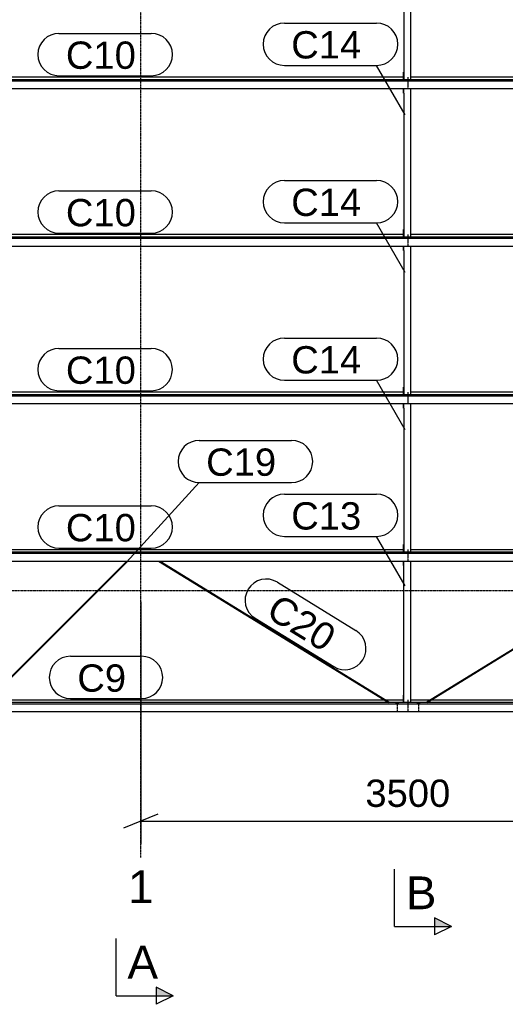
# Model space of a CAD drawing. Header units: millimetres. Extents: x -4888 to 73862, y -29046 to 15504.
# Tile 6 of 111: x -794 to 2389, y -2714 to 3743. Entities that reach past the tile are written whole.
import ezdxf

# ---------------------------------------------------------------- set-up
doc = ezdxf.new("R2010")
doc.units = ezdxf.units.MM
doc.linetypes.add('DXK_LINE_DOT2', pattern=[3.9198, 1.9599, -1.9599])
doc.linetypes.add('DXK_LINE_DOT3', pattern=[5.9187, 2.979, -0.9799, 0.9799, -0.9799])
doc.styles.add('Arial', font='ARIAL.TTF', dxfattribs={"height": 0.2})

# ---------------------------------------------------------------- blocks, each defined once
blk = doc.blocks.new('Part-1953139-17249 - 1282')
at = {"color": 3, "linetype": 'Continuous'}
for p, q in [((-1015.3, 270), (1722, 270)), ((1769, 270), (3193, 270)), ((3497, 251.4), (-1015.3, 251.4)), ((-1015.3, 243.9), (3497, 243.9)), ((3497, 193.1), (3497, 251.4)), ((-1015.3, 193.1), (3497, 193.1))]:
    blk.add_line(p, q, dxfattribs=at)
blk = doc.blocks.new('Part-1953139-17248 - 1282')
at = {"color": 3, "linetype": 'Continuous'}
for p, q in [((-1015.3, -716.2), (-1001.1, -716.2)), ((3497, -734.9), (-1015.3, -734.9)), ((-1015.3, -742.4), (3497, -742.4)), ((-994.5, -716.2), (1593.5, -716.2)), ((1602.6, -716.2), (1722, -716.2)), ((1769, -716.2), (1897.4, -716.2)), ((1906.5, -716.2), (3193, -716.2)), ((3497, -793.2), (3497, -734.9)), ((-1015.3, -793.2), (3497, -793.2))]:
    blk.add_line(p, q, dxfattribs=at)
blk = doc.blocks.new('Bolt-1953139-18196 - 1282')
at = {"color": 5, "linetype": 'DXK_LINE_DOT2'}
blk.add_line((1750, 2333.9), (1750, 2291.6), dxfattribs=at)
blk = doc.blocks.new('Part-1953139-18197 - 1282')
at = {"color": 3, "linetype": 'Continuous'}
for p, q in [((1722, 3262.1), (1722, 3291.7)), ((1722, 3262.1), (1724, 3262.1)), ((1724, 3262.1), (1724, 3291.7)), ((1724, 3262.1), (1724, 2317.1)), ((1769, 2317.1), (1769, 3291.7)), ((1722, 2317.1), (1722, 2366.4)), ((1722, 2366.4), (1724, 2366.4))]:
    blk.add_line(p, q, dxfattribs=at)
blk = doc.blocks.new('GridLine-1953139-4941 - 1282')
at = {"color": 174, "linetype": 'DXK_LINE_DOT3'}
blk.add_line((0, -1750), (0, 12340), dxfattribs=at)
at = {"color": 136, "linetype": 'Continuous', "style": 'Arial'}
blk.add_text('1', height=214.9, dxfattribs=at).set_placement((-83.4, -2050))
blk = doc.blocks.new('GridLine-1953139-4960 - 1282')
at = {"color": 174, "linetype": 'DXK_LINE_DOT3'}
blk.add_line((-1750, 0), (64750, 0), dxfattribs=at)
blk = doc.blocks.new('Bolt-1953139-18198 - 1282')
at = {"color": 5, "linetype": 'DXK_LINE_DOT2'}
blk.add_line((1750, 3337), (1750, 3294.6), dxfattribs=at)
blk = doc.blocks.new('Bolt-1953139-18190 - 1282')
at = {"color": 5, "linetype": 'DXK_LINE_DOT2'}
blk.add_line((1750, -717.3), (1750, -759.6), dxfattribs=at)
blk = doc.blocks.new('Bolt-1953139-18188 - 1282')
at = {"color": 5, "linetype": 'DXK_LINE_DOT2'}
blk.add_line((1750, 268.2), (1750, 225.9), dxfattribs=at)
blk = doc.blocks.new('Part-1953139-17250 - 1282')
at = {"color": 3, "linetype": 'Continuous'}
for p, q in [((-1015.3, 1302.9), (1722, 1302.9)), ((1769, 1302.9), (3193, 1302.9)), ((3497, 1284.2), (-1015.3, 1284.2)), ((-1015.3, 1276.8), (3497, 1276.8)), ((3497, 1226), (3497, 1284.2)), ((-1015.3, 1226), (3497, 1226))]:
    blk.add_line(p, q, dxfattribs=at)
blk = doc.blocks.new('Part-1953139-17251 - 1282')
at = {"color": 3, "linetype": 'Continuous'}
for p, q in [((-1015.3, 2335.8), (1722, 2335.8)), ((1769, 2335.8), (3193, 2335.8)), ((3497, 2317.1), (-1015.3, 2317.1)), ((-1015.3, 2309.6), (3497, 2309.6)), ((3497, 2258.8), (3497, 2317.1)), ((-1015.3, 2258.8), (3497, 2258.8))]:
    blk.add_line(p, q, dxfattribs=at)
blk = doc.blocks.new('Part-1953139-17252 - 1282')
at = {"color": 3, "linetype": 'Continuous'}
for p, q in [((-1015.3, 3368.6), (1722, 3368.6)), ((1769, 3368.6), (3193, 3368.6)), ((3497, 3349.9), (-1015.3, 3349.9)), ((-1015.3, 3342.5), (3497, 3342.5)), ((3497, 3291.7), (3497, 3349.9)), ((-1015.3, 3291.7), (3497, 3291.7))]:
    blk.add_line(p, q, dxfattribs=at)
blk = doc.blocks.new('Bolt-1953139-18193 - 1282')
at = {"color": 5, "linetype": 'DXK_LINE_DOT2'}
blk.add_line((1750, 1301), (1750, 1258.7), dxfattribs=at)
blk = doc.blocks.new('Bolt-1953139-18189 - 1282')
at = {"color": 5, "linetype": 'DXK_LINE_DOT2'}
blk.add_line((1750, -747.1), (1750, -789.4), dxfattribs=at)
blk = doc.blocks.new('Part-1953139-18186 - 1282')
at = {"color": 3, "linetype": 'Continuous'}
for p, q in [((1722, 163.5), (1722, 193.1)), ((1722, 163.5), (1724, 163.5)), ((1724, 163.5), (1724, 193.1)), ((1724, -734.9), (1724, 163.5)), ((1769, -734.9), (1769, 193.1)), ((1722, -734.9), (1722, -685.6)), ((1722, -685.6), (1724, -685.6))]:
    blk.add_line(p, q, dxfattribs=at)
blk = doc.blocks.new('Bolt-1953139-18187 - 1282')
at = {"color": 5, "linetype": 'DXK_LINE_DOT2'}
blk.add_line((1750, 238.4), (1750, 196), dxfattribs=at)
blk = doc.blocks.new('Part-1953139-18191 - 1282')
at = {"color": 3, "linetype": 'Continuous'}
for p, q in [((1722, 1196.4), (1722, 1226)), ((1722, 1196.4), (1724, 1196.4)), ((1724, 1196.4), (1724, 1226)), ((1724, 1196.4), (1724, 251.4)), ((1769, 251.4), (1769, 1226)), ((1722, 251.4), (1722, 300.7)), ((1722, 300.7), (1724, 300.7))]:
    blk.add_line(p, q, dxfattribs=at)
blk = doc.blocks.new('Bolt-1953139-18192 - 1282')
at = {"color": 5, "linetype": 'DXK_LINE_DOT2'}
blk.add_line((1750, 1271.2), (1750, 1228.9), dxfattribs=at)
blk = doc.blocks.new('Part-1953139-18194 - 1282')
at = {"color": 3, "linetype": 'Continuous'}
for p, q in [((1722, 2229.3), (1722, 2258.8)), ((1722, 2229.3), (1724, 2229.3)), ((1724, 2229.3), (1724, 2258.8)), ((1724, 2229.3), (1724, 1284.2)), ((1769, 1284.2), (1769, 2258.8)), ((1722, 1284.2), (1722, 1333.6)), ((1722, 1333.6), (1724, 1333.6))]:
    blk.add_line(p, q, dxfattribs=at)
blk = doc.blocks.new('Bolt-1953139-18195 - 1282')
at = {"color": 5, "linetype": 'DXK_LINE_DOT2'}
blk.add_line((1750, 2304.1), (1750, 2261.8), dxfattribs=at)
blk = doc.blocks.new('Bolt-1953139-18199 - 1282')
at = {"color": 5, "linetype": 'DXK_LINE_DOT2'}
blk.add_line((1750, 3366.8), (1750, 3324.4), dxfattribs=at)
blk = doc.blocks.new('Part-1953139-18200 - 1282')
at = {"color": 3, "linetype": 'Continuous'}
for p, q in [((1722, 4295), (1722, 4324.5)), ((1722, 4295), (1724, 4295)), ((1724, 4295), (1724, 4324.5)), ((1724, 4295), (1724, 3349.9)), ((1769, 3349.9), (1769, 4324.5)), ((1722, 3349.9), (1722, 3399.3)), ((1722, 3399.3), (1724, 3399.3))]:
    blk.add_line(p, q, dxfattribs=at)
blk = doc.blocks.new('Bolt-1953139-18962 - 1282')
at = {"color": 5, "linetype": 'DXK_LINE_DOT2'}
blk.add_line((1820, -747.9), (1820, -790.2), dxfattribs=at)
blk = doc.blocks.new('Part-1953139-18961 - 1282')
at = {"color": 3, "linetype": 'Continuous'}
for p, q in [((116.9, 193.1), (1623.8, -734.9)), ((126, 193.1), (1626.2, -730.8)), ((1625, -734.2), (1624.2, -734.9)), ((1626.1, -732.6), (1625, -734.2)), ((1626.5, -731.2), (1626.1, -732.6)), ((1626.2, -730.8), (1626.5, -731.2))]:
    blk.add_line(p, q, dxfattribs=at)
blk = doc.blocks.new('Part-1953139-18958 - 1282')
at = {"color": 3, "linetype": 'Continuous'}
for p, q in [((-1007.1, -722.2), (-91.5, 193.1)), ((-1004.2, -726), (-84.9, 193.1)), ((-1007.6, -722.7), (-1007.1, -722.2)), ((-1006.9, -724.1), (-1007.6, -722.7)), ((-1005.5, -725.4), (-1006.9, -724.1)), ((-1004.2, -726), (-1005.5, -725.4))]:
    blk.add_line(p, q, dxfattribs=at)
blk = doc.blocks.new('Bolt-1953139-18959 - 1282')
at = {"color": 5, "linetype": 'DXK_LINE_DOT2'}
blk.add_line((1680, -747.9), (1680, -790.2), dxfattribs=at)
blk = doc.blocks.new('Bolt-1953139-18960 - 1282')
at = {"color": 5, "linetype": 'Continuous'}
for p, q in [((1671.2, -737.7), (1671, -738.1)), ((1671, -738.1), (1671, -738.6)), ((1671, -738.6), (1671, -739.1)), ((1671, -739.1), (1671.2, -739.5)), ((1671.4, -737.2), (1671.2, -737.7)), ((1671.2, -739.5), (1671.4, -740)), ((1671.7, -736.8), (1671.4, -737.2)), ((1671.4, -740), (1671.7, -740.4)), ((1672.1, -736.3), (1671.7, -736.8)), ((1671.7, -740.4), (1672.1, -740.8)), ((1672.5, -735.9), (1672.1, -736.3)), ((1672.1, -740.8), (1672.5, -741.2)), ((1673, -735.6), (1672.5, -735.9)), ((1672.5, -741.2), (1673, -741.6)), ((1673.6, -735.2), (1673, -735.6)), ((1673, -741.6), (1673.6, -742)), ((1674.3, -734.9), (1673.6, -735.2)), ((1673.6, -742), (1674.3, -742.3)), ((1675, -734.6), (1674.3, -734.9)), ((1674.3, -742.3), (1675, -742.6)), ((1675.8, -734.4), (1675, -734.6)), ((1675, -742.6), (1675.8, -742.8)), ((1676.6, -734.2), (1675.8, -734.4)), ((1675.8, -742.8), (1676.6, -743)), ((1677.4, -734), (1676.6, -734.2)), ((1676.6, -743), (1677.4, -743.2)), ((1678.2, -733.9), (1677.4, -734)), ((1677.4, -743.2), (1678.2, -743.3)), ((1679.1, -733.8), (1678.2, -733.9)), ((1678.2, -743.3), (1679.1, -743.4)), ((1680, -733.8), (1679.1, -733.8)), ((1679.1, -743.4), (1680, -743.4)), ((1680.9, -733.8), (1680, -733.8)), ((1680, -735.2), (1680, -743.3)), ((1680, -743.4), (1680.9, -743.4)), ((1681.8, -733.9), (1680.9, -733.8)), ((1680.9, -743.4), (1681.8, -743.3)), ((1682.6, -734), (1681.8, -733.9)), ((1681.8, -743.3), (1682.6, -743.2)), ((1683.4, -734.2), (1682.6, -734)), ((1682.6, -743.2), (1683.4, -743)), ((1684.2, -734.4), (1683.4, -734.2)), ((1683.4, -743), (1684.2, -742.8)), ((1685, -734.6), (1684.2, -734.4)), ((1684.2, -742.8), (1685, -742.6)), ((1685.7, -734.9), (1685, -734.6)), ((1685, -742.6), (1685.7, -742.3)), ((1686.4, -735.2), (1685.7, -734.9)), ((1685.7, -742.3), (1686.4, -742)), ((1687, -735.6), (1686.4, -735.2)), ((1686.4, -742), (1687, -741.6)), ((1687.5, -735.9), (1687, -735.6)), ((1687, -741.6), (1687.5, -741.2)), ((1687.9, -736.3), (1687.5, -735.9)), ((1687.5, -741.2), (1687.9, -740.8)), ((1688.3, -736.8), (1687.9, -736.3)), ((1687.9, -740.8), (1688.3, -740.4)), ((1688.6, -737.2), (1688.3, -736.8)), ((1688.3, -740.4), (1688.6, -740)), ((1688.8, -737.7), (1688.6, -737.2)), ((1688.6, -740), (1688.8, -739.5)), ((1689, -738.1), (1688.8, -737.7)), ((1688.8, -739.5), (1689, -739.1)), ((1689, -738.6), (1689, -738.1)), ((1689, -739.1), (1689, -738.6))]:
    blk.add_line(p, q, dxfattribs=at)
blk = doc.blocks.new('Bolt-1953139-18963 - 1282')
at = {"color": 5, "linetype": 'Continuous'}
for p, q in [((1811.2, -737.7), (1811, -738.1)), ((1811, -738.1), (1811, -738.6)), ((1811, -738.6), (1811, -739.1)), ((1811, -739.1), (1811.2, -739.5)), ((1811.4, -737.2), (1811.2, -737.7)), ((1811.2, -739.5), (1811.4, -740)), ((1811.7, -736.8), (1811.4, -737.2)), ((1811.4, -740), (1811.7, -740.4)), ((1812.1, -736.3), (1811.7, -736.8)), ((1811.7, -740.4), (1812.1, -740.8)), ((1812.5, -735.9), (1812.1, -736.3)), ((1812.1, -740.8), (1812.5, -741.2)), ((1813, -735.6), (1812.5, -735.9)), ((1812.5, -741.2), (1813, -741.6)), ((1813.6, -735.2), (1813, -735.6)), ((1813, -741.6), (1813.6, -742)), ((1814.3, -734.9), (1813.6, -735.2)), ((1813.6, -742), (1814.3, -742.3)), ((1815, -734.6), (1814.3, -734.9)), ((1814.3, -742.3), (1815, -742.6)), ((1815.8, -734.4), (1815, -734.6)), ((1815, -742.6), (1815.8, -742.8)), ((1816.6, -734.2), (1815.8, -734.4)), ((1815.8, -742.8), (1816.6, -743)), ((1817.4, -734), (1816.6, -734.2)), ((1816.6, -743), (1817.4, -743.2)), ((1818.2, -733.9), (1817.4, -734)), ((1817.4, -743.2), (1818.2, -743.3)), ((1819.1, -733.8), (1818.2, -733.9)), ((1818.2, -743.3), (1819.1, -743.4)), ((1820, -733.8), (1819.1, -733.8)), ((1819.1, -743.4), (1820, -743.4)), ((1820.9, -733.8), (1820, -733.8)), ((1820, -735.2), (1820, -743.3)), ((1820, -743.4), (1820.9, -743.4)), ((1821.8, -733.9), (1820.9, -733.8)), ((1820.9, -743.4), (1821.8, -743.3)), ((1822.6, -734), (1821.8, -733.9)), ((1821.8, -743.3), (1822.6, -743.2)), ((1823.4, -734.2), (1822.6, -734)), ((1822.6, -743.2), (1823.4, -743)), ((1824.2, -734.4), (1823.4, -734.2)), ((1823.4, -743), (1824.2, -742.8)), ((1825, -734.6), (1824.2, -734.4)), ((1824.2, -742.8), (1825, -742.6)), ((1825.7, -734.9), (1825, -734.6)), ((1825, -742.6), (1825.7, -742.3)), ((1826.4, -735.2), (1825.7, -734.9)), ((1825.7, -742.3), (1826.4, -742)), ((1827, -735.6), (1826.4, -735.2)), ((1826.4, -742), (1827, -741.6)), ((1827.5, -735.9), (1827, -735.6)), ((1827, -741.6), (1827.5, -741.2)), ((1827.9, -736.3), (1827.5, -735.9)), ((1827.5, -741.2), (1827.9, -740.8)), ((1828.3, -736.8), (1827.9, -736.3)), ((1827.9, -740.8), (1828.3, -740.4)), ((1828.6, -737.2), (1828.3, -736.8)), ((1828.3, -740.4), (1828.6, -740)), ((1828.8, -737.7), (1828.6, -737.2)), ((1828.6, -740), (1828.8, -739.5)), ((1829, -738.1), (1828.8, -737.7)), ((1828.8, -739.5), (1829, -739.1)), ((1829, -738.6), (1829, -738.1)), ((1829, -739.1), (1829, -738.6))]:
    blk.add_line(p, q, dxfattribs=at)
blk = doc.blocks.new('Part-1953139-18964 - 1282')
at = {"color": 3, "linetype": 'Continuous'}
for p, q in [((1873.8, -730.8), (3374, 193.1)), ((1876.2, -734.9), (3383.1, 193.1)), ((1873.5, -731.2), (1873.8, -730.8)), ((1873.9, -732.6), (1873.5, -731.2)), ((1875, -734.2), (1873.9, -732.6)), ((1875.8, -734.9), (1875, -734.2))]:
    blk.add_line(p, q, dxfattribs=at)
blk = doc.blocks.new('StraightDimension-1953139-4980 - 1282')
at = {"color": 5, "linetype": 'Continuous'}
for p, q in [((0, -75), (0, -1662.7)), ((3500, -75), (3500, -1662.7)), ((112.5, -1467.7), (-112.5, -1557.7)), ((3387.5, -1557.7), (3612.5, -1467.7)), ((0, -1512.7), (3500, -1512.7))]:
    blk.add_line(p, q, dxfattribs=at)
at = {"color": 0}
blk.add_wipeout([(2065.5, -1456.5), (2065.5, -1194), (1434.5, -1194), (1434.5, -1456.5)], dxfattribs=at)
at = {"color": 1, "style": 'Arial'}
blk.add_text('3500', height=179.08, dxfattribs=at).set_placement((1472, -1419))
blk = doc.blocks.new('SectionMark-1953139-25063 - 1282')
at = {"linetype": 'Continuous'}
blk.add_hatch(color=6, dxfattribs=at).paths.add_polyline_path([(1924.8, -2202.6), (1924.8, -2146.4), (2037.3, -2202.6)])
at = {"color": 6, "linetype": 'Continuous'}
for p, q in [((1662.3, -2202.6), (1662.3, -1827.6)), ((2037.3, -2202.6), (1924.8, -2146.4)), ((1924.8, -2146.4), (1924.8, -2258.9)), ((1662.3, -2202.6), (2037.3, -2202.6)), ((2037.3, -2202.6), (1924.8, -2258.9))]:
    blk.add_line(p, q, dxfattribs=at)
at = {"color": 0, "linetype": 'Continuous'}
blk.add_wipeout([(1937.3, -2090.1), (1937.3, -1865.1), (1737.3, -1865.1), (1737.3, -2090.1)], dxfattribs=at)
at = {"color": 6, "linetype": 'Continuous', "style": 'Arial'}
blk.add_text('B', height=214.9, dxfattribs=at).set_placement((1737.3, -2090.1))
blk = doc.blocks.new('SectionMark-1953139-23871 - 1282')
at = {"linetype": 'Continuous'}
blk.add_hatch(color=6, dxfattribs=at).paths.add_polyline_path([(100, -2657.4), (100, -2601.2), (212.5, -2657.4)])
at = {"color": 6, "linetype": 'Continuous'}
for p, q in [((-162.5, -2657.4), (-162.5, -2282.4)), ((212.5, -2657.4), (100, -2601.2)), ((100, -2601.2), (100, -2713.7)), ((-162.5, -2657.4), (212.5, -2657.4)), ((212.5, -2657.4), (100, -2713.7))]:
    blk.add_line(p, q, dxfattribs=at)
at = {"color": 0, "linetype": 'Continuous'}
blk.add_wipeout([(112.4, -2544.9), (112.4, -2319.9), (-87.5, -2319.9), (-87.5, -2544.9)], dxfattribs=at)
at = {"color": 6, "linetype": 'Continuous', "style": 'Arial'}
blk.add_text('A', height=214.9, dxfattribs=at).set_placement((-87.5, -2544.9))
blk = doc.blocks.new('Mark-1953139-19420 - 1282')
at = {"color": 136, "linetype": 'Continuous'}
for p, q in [((-536.3, 3653.6), (68.5, 3653.6)), ((-536.3, 3376.1), (68.5, 3376.1))]:
    blk.add_line(p, q, dxfattribs=at)
for centre, start, end in [((-536.3, 3514.9), 89.99999, 269.99999), ((68.5, 3514.9), 269.99999, 89.99999)]:
    blk.add_arc(centre, 138.8, start, end, dxfattribs=at)
at = {"color": 0}
blk.add_wipeout([(-32.8, 3421.1), (-32.8, 3608.6), (-491.3, 3608.6), (-491.3, 3421.1)], dxfattribs=at)
blk.add_wipeout([(-32.8, 3421.1), (-32.8, 3608.6), (-491.3, 3608.6), (-491.3, 3421.1)], dxfattribs=at)
at = {"color": 2, "style": 'Arial'}
blk.add_text('C10', height=179.08, dxfattribs=at).set_placement((-491.3, 3421.1))
blk = doc.blocks.new('Mark-1953139-19419 - 1282')
at = {"color": 136, "linetype": 'Continuous'}
for p, q in [((-536.3, 2620.8), (68.5, 2620.8)), ((-536.3, 2343.3), (68.5, 2343.3))]:
    blk.add_line(p, q, dxfattribs=at)
for centre, start, end in [((-536.3, 2482), 89.99999, 269.99999), ((68.5, 2482), 269.99999, 89.99999)]:
    blk.add_arc(centre, 138.8, start, end, dxfattribs=at)
at = {"color": 0}
blk.add_wipeout([(-32.8, 2388.3), (-32.8, 2575.8), (-491.3, 2575.8), (-491.3, 2388.3)], dxfattribs=at)
blk.add_wipeout([(-32.8, 2388.3), (-32.8, 2575.8), (-491.3, 2575.8), (-491.3, 2388.3)], dxfattribs=at)
at = {"color": 2, "style": 'Arial'}
blk.add_text('C10', height=179.08, dxfattribs=at).set_placement((-491.3, 2388.3))
blk = doc.blocks.new('Mark-1953139-19807 - 1282')
at = {"color": 0}
blk.add_wipeout([(1201.8, -407.8), (1300.1, -248.1), (909.7, -7.7), (811.4, -167.3)], dxfattribs=at)
blk.add_wipeout([(1201.8, -407.8), (1300.1, -248.1), (909.7, -7.7), (811.4, -167.3)], dxfattribs=at)
at = {"color": 136, "linetype": 'Continuous'}
for p, q in [((895, 54.2), (1409.9, -262.9)), ((749.5, -182), (1264.4, -499.2))]:
    blk.add_line(p, q, dxfattribs=at)
for centre, start, end in [((822.2, -63.9), 58.37394, 238.37394), ((1337.2, -381), 238.37394, 58.37394)]:
    blk.add_arc(centre, 138.8, start, end, dxfattribs=at)
at = {"color": 2, "style": 'Arial'}
blk.add_text('C20', height=179.08, rotation=-31.62727, dxfattribs=at).set_placement((811.4, -167.3))
blk = doc.blocks.new('Mark-1953139-19416 - 1282')
at = {"color": 136, "linetype": 'Continuous'}
for p, q in [((-461.3, -431.2), (4.5, -431.2)), ((-461.3, -708.7), (4.5, -708.7))]:
    blk.add_line(p, q, dxfattribs=at)
for centre, radius, start, end in [((-461.3, -570), 138.7, 89.99999, 269.99999), ((4.5, -570), 138.8, 269.99999, 89.99999)]:
    blk.add_arc(centre, radius, start, end, dxfattribs=at)
at = {"color": 0}
blk.add_wipeout([(-96.7, -663.7), (-96.7, -476.2), (-416.3, -476.2), (-416.3, -663.7)], dxfattribs=at)
blk.add_wipeout([(-96.7, -663.7), (-96.7, -476.2), (-416.3, -476.2), (-416.3, -663.7)], dxfattribs=at)
at = {"color": 2, "style": 'Arial'}
blk.add_text('C9', height=179.08, dxfattribs=at).set_placement((-416.3, -663.7))
blk = doc.blocks.new('Mark-1953139-19806 - 1282')
at = {"color": 136, "linetype": 'Continuous'}
for p, q in [((383.2, 984.8), (988, 984.8)), ((-94.1, 185.8), (383.2, 707.3)), ((383.2, 707.3), (988, 707.3))]:
    blk.add_line(p, q, dxfattribs=at)
for centre, start, end in [((383.2, 846), 90, 270), ((988, 846), 270, 90)]:
    blk.add_arc(centre, 138.7, start, end, dxfattribs=at)
at = {"color": 0}
blk.add_wipeout([(886.7, 752.3), (886.7, 939.8), (428.2, 939.8), (428.2, 752.3)], dxfattribs=at)
blk.add_wipeout([(886.7, 752.3), (886.7, 939.8), (428.2, 939.8), (428.2, 752.3)], dxfattribs=at)
at = {"color": 2, "style": 'Arial'}
blk.add_text('C19', height=179.08, dxfattribs=at).set_placement((428.2, 752.3))
blk = doc.blocks.new('Mark-1953139-19564 - 1282')
at = {"color": 136, "linetype": 'Continuous'}
for p, q in [((941, 2688.7), (1545.7, 2688.7)), ((941, 2411.2), (1545.7, 2411.2)), ((1733.2, 2086.4), (1545.7, 2411.2))]:
    blk.add_line(p, q, dxfattribs=at)
for centre, start, end in [((941, 2549.9), 90, 270), ((1545.7, 2549.9), 270, 90)]:
    blk.add_arc(centre, 138.7, start, end, dxfattribs=at)
at = {"color": 0}
blk.add_wipeout([(1444.4, 2456.2), (1444.4, 2643.7), (986, 2643.7), (986, 2456.2)], dxfattribs=at)
blk.add_wipeout([(1444.4, 2456.2), (1444.4, 2643.7), (986, 2643.7), (986, 2456.2)], dxfattribs=at)
at = {"color": 2, "style": 'Arial'}
blk.add_text('C14', height=179.08, dxfattribs=at).set_placement((986, 2456.2))
blk = doc.blocks.new('Mark-1953139-19563 - 1282')
at = {"color": 136, "linetype": 'Continuous'}
for p, q in [((941, 1655.8), (1545.7, 1655.8)), ((941, 1378.3), (1545.7, 1378.3)), ((1733.2, 1053.6), (1545.7, 1378.3))]:
    blk.add_line(p, q, dxfattribs=at)
for centre, start, end in [((941, 1517.1), 90, 270), ((1545.7, 1517.1), 270, 90)]:
    blk.add_arc(centre, 138.7, start, end, dxfattribs=at)
at = {"color": 0}
blk.add_wipeout([(1444.4, 1423.3), (1444.4, 1610.8), (986, 1610.8), (986, 1423.3)], dxfattribs=at)
blk.add_wipeout([(1444.4, 1423.3), (1444.4, 1610.8), (986, 1610.8), (986, 1423.3)], dxfattribs=at)
at = {"color": 2, "style": 'Arial'}
blk.add_text('C14', height=179.08, dxfattribs=at).set_placement((986, 1423.3))
blk = doc.blocks.new('Mark-1953139-19417 - 1282')
at = {"color": 136, "linetype": 'Continuous'}
for p, q in [((-536.3, 555.1), (68.5, 555.1)), ((-536.3, 277.6), (68.5, 277.6))]:
    blk.add_line(p, q, dxfattribs=at)
for centre, start, end in [((-536.3, 416.3), 89.99999, 269.99999), ((68.5, 416.3), 269.99999, 89.99999)]:
    blk.add_arc(centre, 138.8, start, end, dxfattribs=at)
at = {"color": 0}
blk.add_wipeout([(-32.8, 322.6), (-32.8, 510.1), (-491.3, 510.1), (-491.3, 322.6)], dxfattribs=at)
blk.add_wipeout([(-32.8, 322.6), (-32.8, 510.1), (-491.3, 510.1), (-491.3, 322.6)], dxfattribs=at)
at = {"color": 2, "style": 'Arial'}
blk.add_text('C10', height=179.08, dxfattribs=at).set_placement((-491.3, 322.6))
blk = doc.blocks.new('Mark-1953139-19418 - 1282')
at = {"color": 136, "linetype": 'Continuous'}
for p, q in [((-536.3, 1587.9), (68.5, 1587.9)), ((-536.3, 1310.4), (68.5, 1310.4))]:
    blk.add_line(p, q, dxfattribs=at)
for centre, radius, start, end in [((-536.3, 1449.2), 138.8, 89.99999, 269.99999), ((68.5, 1449.2), 138.7, 269.99999, 89.99999)]:
    blk.add_arc(centre, radius, start, end, dxfattribs=at)
at = {"color": 0}
blk.add_wipeout([(-32.8, 1355.4), (-32.8, 1542.9), (-491.3, 1542.9), (-491.3, 1355.4)], dxfattribs=at)
blk.add_wipeout([(-32.8, 1355.4), (-32.8, 1542.9), (-491.3, 1542.9), (-491.3, 1355.4)], dxfattribs=at)
at = {"color": 2, "style": 'Arial'}
blk.add_text('C10', height=179.08, dxfattribs=at).set_placement((-491.3, 1355.4))
blk = doc.blocks.new('Mark-1953139-19562 - 1282')
at = {"color": 136, "linetype": 'Continuous'}
for p, q in [((941, 632.3), (1545.8, 632.3)), ((941, 354.8), (1545.8, 354.8)), ((1733.3, 30), (1545.8, 354.8))]:
    blk.add_line(p, q, dxfattribs=at)
for centre, start, end in [((941, 493.5), 90, 270), ((1545.8, 493.5), 270, 90)]:
    blk.add_arc(centre, 138.7, start, end, dxfattribs=at)
at = {"color": 0}
blk.add_wipeout([(1444.5, 399.8), (1444.5, 587.3), (986, 587.3), (986, 399.8)], dxfattribs=at)
blk.add_wipeout([(1444.5, 399.8), (1444.5, 587.3), (986, 587.3), (986, 399.8)], dxfattribs=at)
at = {"color": 2, "style": 'Arial'}
blk.add_text('C13', height=179.08, dxfattribs=at).set_placement((986, 399.8))
blk = doc.blocks.new('Mark-1953139-19565 - 1282')
at = {"color": 136, "linetype": 'Continuous'}
for p, q in [((941, 3721.5), (1545.7, 3721.5)), ((941, 3444), (1545.7, 3444)), ((1733.2, 3119.3), (1545.7, 3444))]:
    blk.add_line(p, q, dxfattribs=at)
for centre, start, end in [((941, 3582.8), 90, 270), ((1545.7, 3582.8), 270, 90)]:
    blk.add_arc(centre, 138.8, start, end, dxfattribs=at)
at = {"color": 0}
blk.add_wipeout([(1444.4, 3489), (1444.4, 3676.5), (986, 3676.5), (986, 3489)], dxfattribs=at)
blk.add_wipeout([(1444.4, 3489), (1444.4, 3676.5), (986, 3676.5), (986, 3489)], dxfattribs=at)
at = {"color": 2, "style": 'Arial'}
blk.add_text('C14', height=179.08, dxfattribs=at).set_placement((986, 3489))

msp = doc.modelspace()

# ---------------------------------------------------------------- block references
for name in ['GridLine-1953139-4941 - 1282', 'Part-1953139-18200 - 1282', 'Part-1953139-17252 - 1282', 'Bolt-1953139-18199 - 1282', 'Bolt-1953139-18198 - 1282', 'Part-1953139-18197 - 1282', 'Part-1953139-17251 - 1282', 'Bolt-1953139-18196 - 1282', 'Bolt-1953139-18195 - 1282', 'Part-1953139-18194 - 1282', 'Part-1953139-17250 - 1282', 'Bolt-1953139-18193 - 1282', 'Bolt-1953139-18192 - 1282', 'Part-1953139-18191 - 1282', 'Part-1953139-17249 - 1282', 'Bolt-1953139-18188 - 1282', 'Bolt-1953139-18187 - 1282', 'Part-1953139-18958 - 1282', 'Part-1953139-18961 - 1282', 'Part-1953139-18186 - 1282', 'Part-1953139-18964 - 1282', 'GridLine-1953139-4960 - 1282', 'Part-1953139-17248 - 1282', 'Bolt-1953139-18960 - 1282', 'Bolt-1953139-18959 - 1282', 'Bolt-1953139-18190 - 1282', 'Bolt-1953139-18189 - 1282', 'Bolt-1953139-18963 - 1282', 'Bolt-1953139-18962 - 1282']:
    msp.add_blockref(name, (0, 0))

# ---------------------------------------------------------------- next in the draw order: block references
msp.add_blockref('StraightDimension-1953139-4980 - 1282', (0, 0))

# ---------------------------------------------------------------- next in the draw order: block references
for name in ['SectionMark-1953139-23871 - 1282', 'SectionMark-1953139-25063 - 1282', 'Mark-1953139-19807 - 1282']:
    msp.add_blockref(name, (0, 0))

# ---------------------------------------------------------------- next in the draw order: block references
for name in ['Mark-1953139-19565 - 1282', 'Mark-1953139-19420 - 1282', 'Mark-1953139-19564 - 1282', 'Mark-1953139-19419 - 1282', 'Mark-1953139-19563 - 1282', 'Mark-1953139-19418 - 1282', 'Mark-1953139-19806 - 1282', 'Mark-1953139-19416 - 1282']:
    msp.add_blockref(name, (0, 0))

# ---------------------------------------------------------------- next in the draw order: block references
for name in ['Mark-1953139-19562 - 1282', 'Mark-1953139-19417 - 1282']:
    msp.add_blockref(name, (0, 0))

doc.saveas('drawing.dxf')
